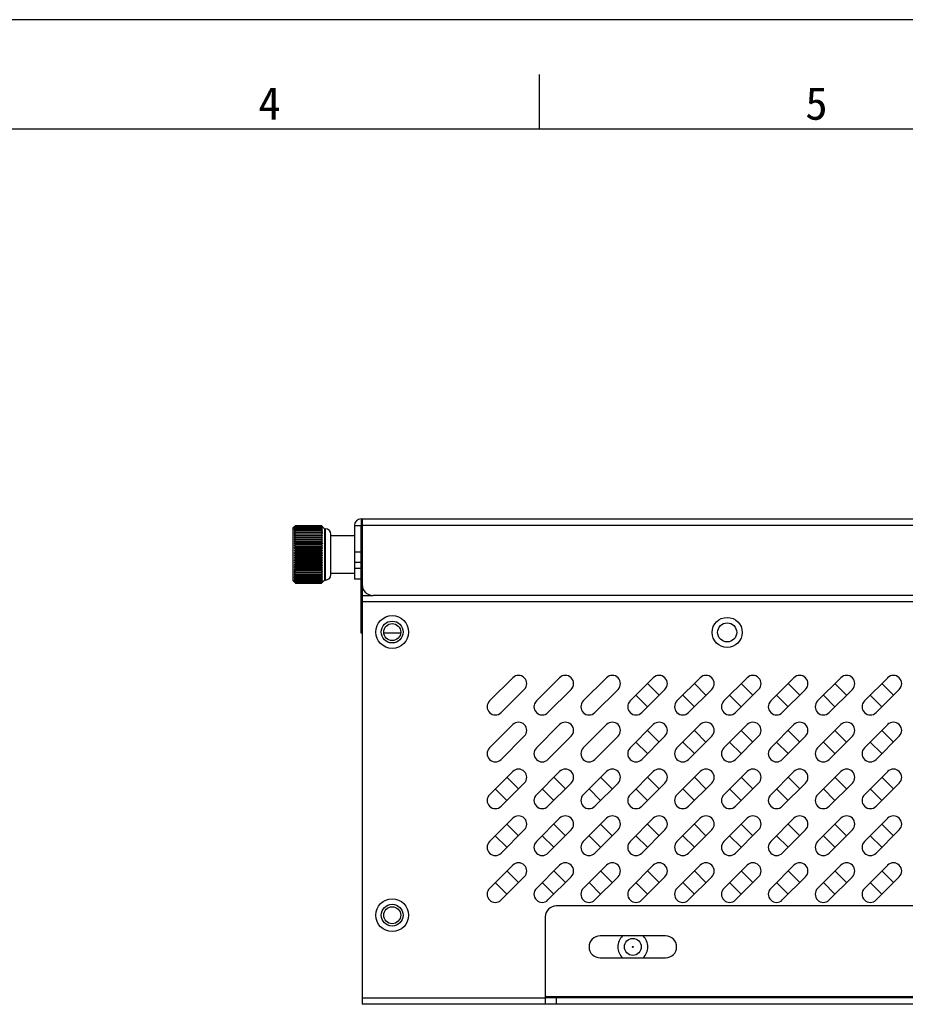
# Model space of a CAD drawing. Header units: millimetres. Extents: x -339 to 255, y 1363 to 1783.
# Tile 16 of 47: x -192 to -111, y 1693 to 1783. Entities that reach past the tile are written whole.
import ezdxf

# ---------------------------------------------------------------- set-up
doc = ezdxf.new("R2010")
doc.units = ezdxf.units.MM
doc.header["$LTSCALE"] = 61.468
doc.layers.get('0').update_dxf_attribs({"linetype": 'CONTINUOUS'})
doc.styles.add('TEXTSTYLE_2', font='simfang.ttf')

msp = doc.modelspace()

# ---------------------------------------------------------------- linework, layer by layer
at = {"color": 7}
for p, q in [((254.8253, 1782.9324), (-339.1747, 1782.9324)), ((-144.5374, 1772.9324), (-144.5374, 1777.9323)), ((244.8253, 1772.9324), (-314.1747, 1772.9324))]:
    msp.add_line(p, q, dxfattribs=at)
at = {"linetype": 'Continuous'}
for p, q in [((-160.84, 1737.2721), (-51.79, 1737.2721)), ((-160.84, 1737.2721), (-160.84, 1736.6721)), ((-160.74, 1737.2721), (-160.74, 1731.2721)), ((-167.09, 1736.3971), (-166.9407, 1736.5464)), ((-167.09, 1736.3971), (-167.09, 1731.6471)), ((-166.84, 1736.6471), (-166.857, 1736.6301)), ((-166.857, 1736.6255), (-166.84, 1736.6416)), ((-166.84, 1736.6367), (-166.8499, 1736.6261)), ((-164.44, 1736.6471), (-166.84, 1736.6471)), ((-166.84, 1736.6416), (-164.44, 1736.6416)), ((-166.84, 1736.6416), (-166.84, 1736.6367)), ((-164.44, 1736.6367), (-166.84, 1736.6367)), ((-166.84, 1736.6168), (-164.44, 1736.6168)), ((-166.84, 1736.6168), (-166.84, 1736.6064)), ((-164.44, 1736.6064), (-166.84, 1736.6064)), ((-166.84, 1736.5723), (-164.44, 1736.5723)), ((-166.84, 1736.5723), (-166.84, 1736.5565)), ((-164.44, 1736.5565), (-166.84, 1736.5565)), ((-166.84, 1736.5083), (-164.44, 1736.5083)), ((-166.84, 1736.5083), (-166.84, 1736.4872)), ((-164.44, 1736.4872), (-166.84, 1736.4872)), ((-166.84, 1736.4254), (-164.44, 1736.4254)), ((-166.84, 1736.4254), (-166.84, 1736.3992)), ((-164.44, 1736.3992), (-166.84, 1736.3992)), ((-164.44, 1736.6471), (-164.4249, 1736.6302)), ((-164.425, 1736.6257), (-164.44, 1736.6416)), ((-164.44, 1736.6367), (-164.44, 1736.6416)), ((-164.44, 1736.6367), (-164.4302, 1736.625)), ((-164.44, 1736.6064), (-164.44, 1736.6168)), ((-164.44, 1736.5565), (-164.44, 1736.5723)), ((-164.44, 1736.4872), (-164.44, 1736.5083)), ((-164.44, 1736.3992), (-164.44, 1736.4254)), ((-164.19, 1736.3671), (-164.35, 1736.5463)), ((-164.19, 1736.3671), (-164.09, 1736.3671)), ((-164.19, 1736.3671), (-164.19, 1731.6771)), ((-164.09, 1731.6771), (-164.09, 1736.3671)), ((-161.44, 1736.6721), (-160.84, 1736.6721)), ((-161.44, 1736.6721), (-161.44, 1731.7721)), ((-160.84, 1736.6721), (-160.74, 1736.6721)), ((-160.84, 1732.5221), (-160.84, 1736.6721)), ((-51.79, 1736.6721), (-160.74, 1736.6721)), ((-166.94, 1735.7471), (-166.84, 1735.7541)), ((-166.94, 1735.5798), (-164.3507, 1735.5798)), ((-166.94, 1735.5798), (-166.84, 1735.5756)), ((-166.84, 1736.3243), (-164.44, 1736.3243)), ((-166.84, 1736.3243), (-166.84, 1736.2931)), ((-164.44, 1736.2931), (-166.84, 1736.2931)), ((-166.84, 1736.2056), (-164.44, 1736.2056)), ((-166.84, 1736.2056), (-166.84, 1736.1697)), ((-164.44, 1736.1697), (-166.84, 1736.1697)), ((-166.84, 1736.0703), (-164.44, 1736.0703)), ((-166.84, 1736.0703), (-166.84, 1736.03)), ((-164.44, 1736.03), (-166.84, 1736.03)), ((-166.84, 1735.9194), (-164.44, 1735.9194)), ((-166.84, 1735.9194), (-166.84, 1735.875)), ((-164.44, 1735.875), (-166.84, 1735.875)), ((-166.84, 1735.7541), (-164.44, 1735.7541)), ((-166.84, 1735.7541), (-166.84, 1735.7059)), ((-164.44, 1735.7059), (-166.84, 1735.7059)), ((-166.84, 1735.5756), (-164.44, 1735.5756)), ((-166.84, 1735.5756), (-166.84, 1735.524)), ((-164.44, 1735.524), (-166.84, 1735.524)), ((-164.44, 1736.2931), (-164.44, 1736.3243)), ((-164.44, 1736.1697), (-164.44, 1736.2056)), ((-164.44, 1736.03), (-164.44, 1736.0703)), ((-164.44, 1735.875), (-164.44, 1735.9194)), ((-164.44, 1735.7059), (-164.44, 1735.7541)), ((-164.3507, 1735.5798), (-164.44, 1735.5756)), ((-164.44, 1735.524), (-164.44, 1735.5756)), ((-163.59, 1732.1771), (-163.59, 1735.8671)), ((-163.59, 1735.7421), (-161.44, 1735.7421)), ((-166.94, 1735.4007), (-164.3507, 1735.4007)), ((-166.94, 1735.2111), (-164.3507, 1735.2111)), ((-166.94, 1735.0124), (-164.3507, 1735.0124)), ((-166.94, 1734.8062), (-164.3507, 1734.8062)), ((-166.94, 1734.5941), (-164.3507, 1734.5941)), ((-166.84, 1735.3852), (-164.44, 1735.3852)), ((-166.84, 1735.3852), (-166.84, 1735.3306)), ((-164.44, 1735.3306), (-166.84, 1735.3306)), ((-166.84, 1735.1845), (-164.44, 1735.1845)), ((-166.84, 1735.1845), (-166.84, 1735.1273)), ((-164.44, 1735.1273), (-166.84, 1735.1273)), ((-166.84, 1734.975), (-164.44, 1734.975)), ((-166.84, 1734.975), (-166.84, 1734.9156)), ((-164.44, 1734.9156), (-166.84, 1734.9156)), ((-166.84, 1734.7582), (-164.44, 1734.7582)), ((-166.84, 1734.7582), (-166.84, 1734.6971)), ((-164.44, 1734.6971), (-166.84, 1734.6971)), ((-164.44, 1735.3306), (-164.44, 1735.3852)), ((-164.44, 1735.1273), (-164.44, 1735.1845)), ((-164.44, 1734.9156), (-164.44, 1734.975)), ((-164.44, 1734.6971), (-164.44, 1734.7582)), ((-166.94, 1734.3775), (-164.3507, 1734.3775)), ((-166.94, 1734.1583), (-164.3507, 1734.1583)), ((-166.94, 1733.938), (-164.3507, 1733.938)), ((-166.94, 1733.7184), (-164.3507, 1733.7184)), ((-166.84, 1734.5358), (-164.44, 1734.5358)), ((-166.84, 1734.5358), (-166.84, 1734.4734)), ((-164.44, 1734.4734), (-166.84, 1734.4734)), ((-166.84, 1734.3094), (-164.44, 1734.3094)), ((-166.84, 1734.3094), (-166.84, 1734.2463)), ((-164.44, 1734.2463), (-166.84, 1734.2463)), ((-166.84, 1734.0809), (-164.44, 1734.0809)), ((-166.84, 1734.0809), (-166.84, 1734.0175)), ((-164.44, 1734.0175), (-166.84, 1734.0175)), ((-166.84, 1733.852), (-164.44, 1733.852)), ((-166.84, 1733.852), (-166.84, 1733.7888)), ((-164.44, 1733.7888), (-166.84, 1733.7888)), ((-164.44, 1734.4734), (-164.44, 1734.5358)), ((-164.44, 1734.2463), (-164.44, 1734.3094)), ((-164.44, 1734.0175), (-164.44, 1734.0809)), ((-164.44, 1733.7888), (-164.44, 1733.852)), ((-161.44, 1734.2721), (-160.84, 1734.2721)), ((-166.94, 1733.5011), (-164.3507, 1733.5011)), ((-166.94, 1733.2878), (-164.3507, 1733.2878)), ((-166.94, 1733.08), (-164.3507, 1733.08)), ((-166.94, 1732.8794), (-164.3507, 1732.8794)), ((-166.84, 1733.6243), (-164.44, 1733.6243)), ((-166.84, 1733.6243), (-166.84, 1733.5618)), ((-164.44, 1733.5618), (-166.84, 1733.5618)), ((-166.84, 1733.3997), (-164.44, 1733.3997)), ((-166.84, 1733.3997), (-166.84, 1733.3383)), ((-164.44, 1733.3383), (-166.84, 1733.3383)), ((-166.84, 1733.1798), (-164.44, 1733.1798)), ((-166.84, 1733.1798), (-166.84, 1733.12)), ((-164.44, 1733.12), (-166.84, 1733.12)), ((-166.84, 1732.9663), (-164.44, 1732.9663)), ((-166.84, 1732.9663), (-166.84, 1732.9086)), ((-166.84, 1732.9086), (-164.44, 1732.9086)), ((-164.44, 1732.7609), (-166.84, 1732.7609)), ((-166.84, 1732.7609), (-166.84, 1732.7056)), ((-164.44, 1733.5618), (-164.44, 1733.6243)), ((-164.44, 1733.3383), (-164.44, 1733.3997)), ((-164.44, 1733.12), (-164.44, 1733.1798)), ((-164.44, 1732.9086), (-164.44, 1732.9663)), ((-164.44, 1732.7056), (-164.44, 1732.7609)), ((-160.84, 1733.2721), (-161.44, 1733.2721)), ((-161.44, 1732.7721), (-160.84, 1732.7721)), ((-166.94, 1732.6875), (-164.3507, 1732.6875)), ((-166.84, 1732.5127), (-166.94, 1732.5058)), ((-166.94, 1732.5058), (-164.3507, 1732.5058)), ((-166.84, 1732.3313), (-166.94, 1732.3356)), ((-164.44, 1732.7056), (-166.84, 1732.7056)), ((-166.84, 1732.565), (-164.44, 1732.565)), ((-166.84, 1732.565), (-166.84, 1732.5127)), ((-164.44, 1732.5127), (-166.84, 1732.5127)), ((-166.84, 1732.3803), (-164.44, 1732.3803)), ((-166.84, 1732.3803), (-166.84, 1732.3313)), ((-164.44, 1732.3313), (-166.84, 1732.3313)), ((-166.84, 1732.208), (-164.44, 1732.208)), ((-166.84, 1732.208), (-166.84, 1732.1627)), ((-164.44, 1732.1627), (-166.84, 1732.1627)), ((-166.84, 1732.0496), (-164.44, 1732.0496)), ((-166.84, 1732.0496), (-166.84, 1732.0083)), ((-164.44, 1732.0083), (-166.84, 1732.0083)), ((-166.84, 1731.9061), (-164.44, 1731.9061)), ((-166.84, 1731.9061), (-166.84, 1731.8692)), ((-164.44, 1731.8692), (-166.84, 1731.8692)), ((-164.44, 1732.5127), (-164.44, 1732.565)), ((-164.44, 1732.5127), (-164.3507, 1732.5058)), ((-164.44, 1732.3313), (-164.44, 1732.3803)), ((-164.44, 1732.3313), (-164.3507, 1732.3356)), ((-164.44, 1732.1627), (-164.44, 1732.208)), ((-164.44, 1732.0083), (-164.44, 1732.0496)), ((-164.44, 1731.8692), (-164.44, 1731.9061)), ((-163.59, 1732.3021), (-161.44, 1732.3021)), ((-160.74, 1732.5221), (-160.84, 1732.5221)), ((-160.84, 1726.8221), (-160.84, 1732.5221)), ((-167.09, 1731.6471), (-166.8448, 1731.4019)), ((-166.8592, 1731.4174), (-166.84, 1731.3978)), ((-166.84, 1731.4067), (-166.857, 1731.4225)), ((-166.84, 1731.4067), (-166.857, 1731.4225)), ((-166.84, 1731.7788), (-164.44, 1731.7788)), ((-166.84, 1731.7788), (-166.84, 1731.7465)), ((-164.44, 1731.7465), (-166.84, 1731.7465)), ((-166.84, 1731.6685), (-164.44, 1731.6685)), ((-166.84, 1731.6685), (-166.84, 1731.6411)), ((-164.44, 1731.6411), (-166.84, 1731.6411)), ((-166.84, 1731.5762), (-164.44, 1731.5762)), ((-166.84, 1731.5762), (-166.84, 1731.5539)), ((-164.44, 1731.5539), (-166.84, 1731.5539)), ((-166.84, 1731.5024), (-164.44, 1731.5024)), ((-166.84, 1731.5024), (-166.84, 1731.4854)), ((-164.44, 1731.4854), (-166.84, 1731.4854)), ((-166.84, 1731.4479), (-164.44, 1731.4479)), ((-166.84, 1731.4479), (-166.84, 1731.4362)), ((-164.44, 1731.4362), (-166.84, 1731.4362)), ((-166.84, 1731.4129), (-164.44, 1731.4129)), ((-166.84, 1731.4129), (-166.84, 1731.4067)), ((-164.44, 1731.4067), (-166.84, 1731.4067)), ((-166.84, 1731.3978), (-164.44, 1731.3978)), ((-164.44, 1731.7465), (-164.44, 1731.7788)), ((-164.44, 1731.6411), (-164.44, 1731.6685)), ((-164.44, 1731.5539), (-164.44, 1731.5762)), ((-164.44, 1731.4854), (-164.44, 1731.5024)), ((-164.44, 1731.4362), (-164.44, 1731.4479)), ((-164.44, 1731.4067), (-164.425, 1731.4223)), ((-164.44, 1731.4067), (-164.425, 1731.4223)), ((-164.4209, 1731.4196), (-164.44, 1731.3978)), ((-164.44, 1731.4067), (-164.44, 1731.4129)), ((-164.19, 1731.6771), (-164.4206, 1731.4189)), ((-164.19, 1731.6771), (-164.09, 1731.6771)), ((-160.84, 1731.7721), (-161.44, 1731.7721)), ((-160.74, 1731.2721), (-160.74, 1692.8721)), ((-160.74, 1730.2721), (-159.74, 1730.2721)), ((-52.79, 1730.2721), (-159.74, 1730.2721)), ((-51.74, 1729.6721), (-160.74, 1729.6721)), ((-160.74, 1726.8221), (-160.84, 1726.8221)), ((-157.2238, 1726.8221), (-158.7563, 1726.8221)), ((-146.9703, 1722.7388), (-149.0917, 1720.6174)), ((-142.6853, 1722.7388), (-144.8067, 1720.6174)), ((-138.4003, 1722.7388), (-140.5217, 1720.6174)), ((-134.1153, 1722.7388), (-136.2367, 1720.6174)), ((-133.5868, 1721.1459), (-134.6475, 1722.2066)), ((-129.8303, 1722.7388), (-131.9517, 1720.6174)), ((-129.3018, 1721.1459), (-130.3625, 1722.2066)), ((-125.5453, 1722.7388), (-127.6667, 1720.6174)), ((-125.0168, 1721.1459), (-126.0775, 1722.2066)), ((-121.2603, 1722.7388), (-123.3817, 1720.6174)), ((-120.7318, 1721.1459), (-121.7925, 1722.2066)), ((-116.9753, 1722.7388), (-119.0967, 1720.6174)), ((-116.4468, 1721.1459), (-117.5075, 1722.2066)), ((-112.6903, 1722.7388), (-114.8117, 1720.6174)), ((-112.1618, 1721.1459), (-113.2225, 1722.2066)), ((-148.031, 1719.5568), (-145.9097, 1721.6781)), ((-143.746, 1719.5568), (-141.6247, 1721.6781)), ((-139.461, 1719.5568), (-137.3397, 1721.6781)), ((-135.7082, 1721.1459), (-134.6475, 1720.0853)), ((-135.176, 1719.5568), (-133.0547, 1721.6781)), ((-131.4232, 1721.1459), (-130.3625, 1720.0853)), ((-130.891, 1719.5568), (-128.7697, 1721.6781)), ((-127.1382, 1721.1459), (-126.0775, 1720.0853)), ((-126.606, 1719.5568), (-124.4847, 1721.6781)), ((-122.8532, 1721.1459), (-121.7925, 1720.0853)), ((-122.321, 1719.5568), (-120.1997, 1721.6781)), ((-118.5682, 1721.1459), (-117.5075, 1720.0853)), ((-118.036, 1719.5568), (-115.9147, 1721.6781)), ((-114.2832, 1721.1459), (-113.2225, 1720.0853)), ((-113.751, 1719.5568), (-111.6297, 1721.6781)), ((-146.9703, 1718.4538), (-149.0917, 1716.3324)), ((-142.6853, 1718.4538), (-144.8067, 1716.3324)), ((-138.4003, 1718.4538), (-140.5217, 1716.3324)), ((-134.1153, 1718.4538), (-136.2367, 1716.3324)), ((-129.8303, 1718.4538), (-131.9517, 1716.3324)), ((-125.5453, 1718.4538), (-127.6667, 1716.3324)), ((-121.2603, 1718.4538), (-123.3817, 1716.3324)), ((-116.9753, 1718.4538), (-119.0967, 1716.3324)), ((-112.6903, 1718.4538), (-114.8117, 1716.3324)), ((-133.5868, 1716.8609), (-134.6475, 1717.9216)), ((-129.3018, 1716.8609), (-130.3625, 1717.9216)), ((-125.0168, 1716.8609), (-126.0775, 1717.9216)), ((-120.7318, 1716.8609), (-121.7925, 1717.9216)), ((-116.4468, 1716.8609), (-117.5075, 1717.9216)), ((-112.1618, 1716.8609), (-113.2225, 1717.9216)), ((-148.031, 1715.2718), (-145.9097, 1717.3931)), ((-143.746, 1715.2718), (-141.6247, 1717.3931)), ((-139.461, 1715.2718), (-137.3397, 1717.3931)), ((-135.7082, 1716.8609), (-134.6475, 1715.8003)), ((-135.176, 1715.2718), (-133.0547, 1717.3931)), ((-131.4232, 1716.8609), (-130.3625, 1715.8003)), ((-130.891, 1715.2718), (-128.7697, 1717.3931)), ((-127.1382, 1716.8609), (-126.0775, 1715.8003)), ((-126.606, 1715.2718), (-124.4847, 1717.3931)), ((-122.8532, 1716.8609), (-121.7925, 1715.8003)), ((-122.321, 1715.2718), (-120.1997, 1717.3931)), ((-118.5682, 1716.8609), (-117.5075, 1715.8003)), ((-118.036, 1715.2718), (-115.9147, 1717.3931)), ((-114.2832, 1716.8609), (-113.2225, 1715.8003)), ((-113.751, 1715.2718), (-111.6297, 1717.3931)), ((-146.9703, 1714.1688), (-149.0917, 1712.0474)), ((-142.6853, 1714.1688), (-144.8067, 1712.0474)), ((-138.4003, 1714.1688), (-140.5217, 1712.0474)), ((-134.1153, 1714.1688), (-136.2367, 1712.0474)), ((-129.8303, 1714.1688), (-131.9517, 1712.0474)), ((-125.5453, 1714.1688), (-127.6667, 1712.0474)), ((-121.2603, 1714.1688), (-123.3817, 1712.0474)), ((-116.9753, 1714.1688), (-119.0967, 1712.0474)), ((-112.6903, 1714.1688), (-114.8117, 1712.0474)), ((-148.031, 1710.9868), (-145.9097, 1713.1081)), ((-146.4418, 1712.5759), (-147.5025, 1713.6366)), ((-143.746, 1710.9868), (-141.6247, 1713.1081)), ((-142.1568, 1712.5759), (-143.2175, 1713.6366)), ((-139.461, 1710.9868), (-137.3397, 1713.1081)), ((-137.8718, 1712.5759), (-138.9325, 1713.6366)), ((-135.176, 1710.9868), (-133.0547, 1713.1081)), ((-133.5868, 1712.5759), (-134.6475, 1713.6366)), ((-130.891, 1710.9868), (-128.7697, 1713.1081)), ((-129.3018, 1712.5759), (-130.3625, 1713.6366)), ((-126.606, 1710.9868), (-124.4847, 1713.1081)), ((-125.0168, 1712.5759), (-126.0775, 1713.6366)), ((-122.321, 1710.9868), (-120.1997, 1713.1081)), ((-120.7318, 1712.5759), (-121.7925, 1713.6366)), ((-118.036, 1710.9868), (-115.9147, 1713.1081)), ((-116.4468, 1712.5759), (-117.5075, 1713.6366)), ((-113.751, 1710.9868), (-111.6297, 1713.1081)), ((-112.1618, 1712.5759), (-113.2225, 1713.6366)), ((-148.5632, 1712.5759), (-147.5025, 1711.5153)), ((-144.2782, 1712.5759), (-143.2175, 1711.5153)), ((-139.9932, 1712.5759), (-138.9325, 1711.5153)), ((-135.7082, 1712.5759), (-134.6475, 1711.5153)), ((-131.4232, 1712.5759), (-130.3625, 1711.5153)), ((-127.1382, 1712.5759), (-126.0775, 1711.5153)), ((-122.8532, 1712.5759), (-121.7925, 1711.5153)), ((-118.5682, 1712.5759), (-117.5075, 1711.5153)), ((-114.2832, 1712.5759), (-113.2225, 1711.5153)), ((-146.9703, 1709.8838), (-149.0917, 1707.7624)), ((-146.4418, 1708.2909), (-147.5025, 1709.3516)), ((-142.6853, 1709.8838), (-144.8067, 1707.7624)), ((-142.1568, 1708.2909), (-143.2175, 1709.3516)), ((-138.4003, 1709.8838), (-140.5217, 1707.7624)), ((-137.8718, 1708.2909), (-138.9325, 1709.3516)), ((-134.1153, 1709.8838), (-136.2367, 1707.7624)), ((-133.5868, 1708.2909), (-134.6475, 1709.3516)), ((-129.8303, 1709.8838), (-131.9517, 1707.7624)), ((-129.3018, 1708.2909), (-130.3625, 1709.3516)), ((-125.5453, 1709.8838), (-127.6667, 1707.7624)), ((-125.0168, 1708.2909), (-126.0775, 1709.3516)), ((-121.2603, 1709.8838), (-123.3817, 1707.7624)), ((-120.7318, 1708.2909), (-121.7925, 1709.3516)), ((-116.9753, 1709.8838), (-119.0967, 1707.7624)), ((-116.4468, 1708.2909), (-117.5075, 1709.3516)), ((-112.6903, 1709.8838), (-114.8117, 1707.7624)), ((-112.1618, 1708.2909), (-113.2225, 1709.3516)), ((-148.031, 1706.7018), (-145.9097, 1708.8231)), ((-143.746, 1706.7018), (-141.6247, 1708.8231)), ((-139.461, 1706.7018), (-137.3397, 1708.8231)), ((-135.176, 1706.7018), (-133.0547, 1708.8231)), ((-130.891, 1706.7018), (-128.7697, 1708.8231)), ((-126.606, 1706.7018), (-124.4847, 1708.8231)), ((-122.321, 1706.7018), (-120.1997, 1708.8231)), ((-118.036, 1706.7018), (-115.9147, 1708.8231)), ((-113.751, 1706.7018), (-111.6297, 1708.8231)), ((-148.5632, 1708.2909), (-147.5025, 1707.2303)), ((-144.2782, 1708.2909), (-143.2175, 1707.2303)), ((-139.9932, 1708.2909), (-138.9325, 1707.2303)), ((-135.7082, 1708.2909), (-134.6475, 1707.2303)), ((-131.4232, 1708.2909), (-130.3625, 1707.2303)), ((-127.1382, 1708.2909), (-126.0775, 1707.2303)), ((-122.8532, 1708.2909), (-121.7925, 1707.2303)), ((-118.5682, 1708.2909), (-117.5075, 1707.2303)), ((-114.2832, 1708.2909), (-113.2225, 1707.2303)), ((-146.9703, 1705.5988), (-149.0917, 1703.4774)), ((-146.4418, 1704.0059), (-147.5025, 1705.0666)), ((-142.6853, 1705.5988), (-144.8067, 1703.4774)), ((-142.1568, 1704.0059), (-143.2175, 1705.0666)), ((-138.4003, 1705.5988), (-140.5217, 1703.4774)), ((-137.8718, 1704.0059), (-138.9325, 1705.0666)), ((-134.1153, 1705.5988), (-136.2367, 1703.4774)), ((-133.5868, 1704.0059), (-134.6475, 1705.0666)), ((-129.8303, 1705.5988), (-131.9517, 1703.4774)), ((-129.3018, 1704.0059), (-130.3625, 1705.0666)), ((-125.5453, 1705.5988), (-127.6667, 1703.4774)), ((-125.0168, 1704.0059), (-126.0775, 1705.0666)), ((-121.2603, 1705.5988), (-123.3817, 1703.4774)), ((-120.7318, 1704.0059), (-121.7925, 1705.0666)), ((-116.9753, 1705.5988), (-119.0967, 1703.4774)), ((-116.4468, 1704.0059), (-117.5075, 1705.0666)), ((-112.6903, 1705.5988), (-114.8117, 1703.4774)), ((-112.1618, 1704.0059), (-113.2225, 1705.0666)), ((-148.5632, 1704.0059), (-147.5025, 1702.9453)), ((-148.031, 1702.4168), (-145.9097, 1704.5381)), ((-144.2782, 1704.0059), (-143.2175, 1702.9453)), ((-143.746, 1702.4168), (-141.6247, 1704.5381)), ((-139.9932, 1704.0059), (-138.9325, 1702.9453)), ((-139.461, 1702.4168), (-137.3397, 1704.5381)), ((-135.7082, 1704.0059), (-134.6475, 1702.9453)), ((-135.176, 1702.4168), (-133.0547, 1704.5381)), ((-131.4232, 1704.0059), (-130.3625, 1702.9453)), ((-130.891, 1702.4168), (-128.7697, 1704.5381)), ((-127.1382, 1704.0059), (-126.0775, 1702.9453)), ((-126.606, 1702.4168), (-124.4847, 1704.5381)), ((-122.8532, 1704.0059), (-121.7925, 1702.9453)), ((-122.321, 1702.4168), (-120.1997, 1704.5381)), ((-118.5682, 1704.0059), (-117.5075, 1702.9453)), ((-118.036, 1702.4168), (-115.9147, 1704.5381)), ((-114.2832, 1704.0059), (-113.2225, 1702.9453)), ((-113.751, 1702.4168), (-111.6297, 1704.5381)), ((-72.49, 1701.8721), (-142.99, 1701.8721)), ((-143.99, 1700.8721), (-143.99, 1692.8721)), ((-132.99, 1699.1221), (-138.99, 1699.1221)), ((-138.99, 1697.1221), (-132.99, 1697.1221)), ((-160.74, 1693.4721), (-143.99, 1693.4721)), ((-143.99, 1693.5721), (-71.49, 1693.5721)), ((-71.49, 1693.4721), (-143.99, 1693.4721)), ((-142.99, 1693.4721), (-142.99, 1692.8721)), ((-143.99, 1692.8721), (-160.74, 1692.8721)), ((-71.49, 1692.8721), (-143.99, 1692.8721))]:
    msp.add_line(p, q, dxfattribs=at)
for centre, radius in [((-157.99, 1726.9221), 1.5), ((-127.365, 1726.8896), 1.375), ((-157.99, 1726.9221), 1), ((-157.99, 1726.9221), 0.775), ((-127.365, 1726.8896), 0.875), ((-157.99, 1701.0221), 1.5), ((-157.99, 1701.0221), 1), ((-157.99, 1701.0221), 0.775), ((-135.99, 1698.1221), 0.775), ((-135.99, 1698.1221), 0.05)]:
    msp.add_circle(centre, radius, dxfattribs=at)
for centre, radius, start, end in [((-160.84, 1736.6721), 0.6, 90, 180), ((-159.0883, 1728.9016), 10.9582, 135.148699, 135.767571), ((-158.5148, 1728.8232), 11.4176, 136.888794, 137.554204), ((-159.5082, 1728.8943), 10.6666, 133.547248, 134.165714), ((-159.9693, 1728.7098), 10.4751, 130.988786, 131.717451), ((-157.9519, 1728.6856), 11.9054, 138.29317, 139.02174), ((-160.527, 1728.5268), 10.2266, 128.120456, 128.836137), ((-157.5122, 1728.5843), 12.2704, 139.480477, 140.204546), ((-161.0612, 1728.1867), 10.1313, 124.777633, 125.469069), ((-157.1406, 1728.4651), 12.587, 140.406524, 141.126225), ((-161.5557, 1727.6023), 10.2845, 120.918146, 121.569761), ((-156.8484, 1728.3343), 12.8404, 141.09067, 141.806665), ((-171.2611, 1729.608), 9.7801, 45.043198, 45.777703), ((-173.5205, 1729.3811), 11.6043, 37.795595, 38.509231), ((-170.6365, 1729.5215), 9.3866, 47.960146, 48.68981), ((-174.0129, 1729.2514), 12.0418, 36.641229, 37.347245), ((-170.0381, 1729.3106), 9.1184, 51.41105, 52.125281), ((-174.4292, 1729.1106), 12.4176, 35.745302, 36.444605), ((-169.4843, 1728.9054), 9.0551, 55.463811, 56.146845), ((-174.7564, 1728.9643), 12.7164, 35.085865, 35.779784), ((-172.8781, 1729.5655), 11.0092, 39.234433, 39.883926), ((-171.7345, 1729.7589), 10.0291, 42.587734, 43.211296), ((-172.2508, 1729.6787), 10.4674, 40.998353, 41.613723), ((-164.09, 1735.8671), 0.5, 0, 90), ((-156.6445, 1728.1969), 13.0191, 141.547178, 142.260475), ((-156.535, 1728.0563), 13.1157, 141.785528, 142.497345), ((-156.5233, 1727.9147), 13.126, 141.810656, 142.522314), ((-156.6098, 1727.7734), 13.0496, 141.62308, 142.335911), ((-156.7918, 1727.6324), 12.8898, 141.21892, 141.934175), ((-157.0639, 1727.4909), 12.6532, 140.589788, 141.308536), ((-168.9918, 1728.1772), 9.3324, 60.178106, 60.807975), ((-174.9848, 1728.8167), 12.9263, 34.646993, 35.337123), ((-175.1074, 1728.6708), 13.0395, 34.418213, 35.106303), ((-175.1205, 1728.5287), 13.0516, 34.394109, 35.081981), ((-175.0236, 1728.3915), 12.9621, 34.574111, 35.263596), ((-167.8545, 1691.3069), 44.5781, 85.491967, 85.607073), ((-174.8198, 1728.2596), 12.7745, 34.962477, 35.655348), ((-174.5151, 1728.1322), 12.4959, 35.568453, 36.266349), ((-162.9511, 1760.8123), 25.7227, 261.079026, 261.304428), ((-157.4176, 1727.3462), 12.3504, 139.722581, 140.445581), ((-157.8423, 1727.1946), 11.9953, 138.599178, 139.326706), ((-158.3251, 1727.0297), 11.6056, 137.196095, 137.927716), ((-158.8514, 1726.8423), 11.2034, 135.484184, 136.218431), ((-161.6653, 1743.5258), 10.373, 239.435807, 240.075196), ((-167.9378, 1755.8046), 20.7168, 279.720235, 279.970865), ((-174.1189, 1728.0076), 12.137, 36.406627, 37.110952), ((-173.6432, 1727.8827), 11.7125, 37.497462, 38.209241), ((-173.1025, 1727.7525), 11.2405, 38.867988, 39.587656), ((-172.5131, 1727.6097), 10.7427, 40.552617, 41.279707), ((-169.3615, 1742.1699), 9.0831, 302.808734, 303.481407), ((-159.405, 1726.619), 10.8153, 133.428526, 134.162465), ((-161.1825, 1742.725), 10.1405, 235.404685, 236.088271), ((-159.9693, 1726.3393), 10.4751, 130.988786, 131.717451), ((-160.6562, 1742.1768), 10.1873, 231.915512, 232.626618), ((-160.527, 1725.9721), 10.2266, 128.120456, 128.836137), ((-160.1026, 1741.7825), 10.406, 228.923629, 229.650035), ((-161.0612, 1725.4672), 10.1313, 124.777633, 125.469069), ((-159.5383, 1741.4854), 10.729, 226.379703, 227.112932), ((-171.893, 1727.4435), 10.2454, 42.593929, 43.326626), ((-169.9023, 1741.5641), 9.0811, 306.977549, 307.686034), ((-171.2611, 1727.2375), 9.7801, 45.043198, 45.777702), ((-170.4917, 1741.155), 9.3094, 310.546293, 311.273432), ((-170.6365, 1726.9668), 9.3867, 47.960146, 48.689809), ((-171.1118, 1740.8638), 9.6787, 313.576583, 314.31067), ((-170.0382, 1726.5911), 9.1184, 51.41105, 52.12528), ((-171.7437, 1740.6452), 10.131, 316.131444, 316.865004), ((-161.5557, 1724.7387), 10.2845, 120.918146, 121.569761), ((-158.9806, 1741.2509), 11.1091, 224.235642, 224.970146), ((-158.4464, 1741.0565), 11.5106, 222.447777, 223.180199), ((-157.9519, 1740.8872), 11.9054, 220.97826, 221.70683), ((-157.5122, 1740.7331), 12.2704, 219.795556, 220.519626), ((-169.4843, 1726.0418), 9.0551, 55.463811, 56.146844), ((-172.3683, 1740.4712), 10.6238, 318.269321, 318.997966), ((-168.9918, 1725.1912), 9.3324, 60.178107, 60.807975), ((-172.9666, 1740.324), 11.124, 320.041385, 320.762896), ((-173.5205, 1740.1916), 11.6043, 321.490768, 322.204405), ((-174.013, 1740.066), 12.0419, 322.652695, 323.35871), ((-157.1406, 1740.5872), 12.587, 218.873775, 219.593476), ((-156.8484, 1740.4452), 12.8404, 218.193335, 218.90933), ((-156.6445, 1740.3042), 13.0191, 217.739525, 218.452822), ((-162.8372, 1758.3253), 26.467, 261.082195, 261.301259), ((-156.535, 1740.163), 13.1157, 217.502655, 218.214472), ((-156.5233, 1740.0214), 13.126, 217.477686, 218.189344), ((-156.6098, 1739.8804), 13.0496, 217.664089, 218.37692), ((-174.4291, 1739.9417), 12.4176, 323.555395, 324.254698), ((-174.7564, 1739.8152), 12.7164, 324.220216, 324.914136), ((-174.9848, 1739.6844), 12.9263, 324.662877, 325.353008), ((-168.0299, 1753.1132), 21.2558, 279.723413, 279.967687), ((-175.1074, 1739.5485), 13.0395, 324.893697, 325.581788), ((-175.1205, 1739.4075), 13.0515, 324.918019, 325.605892), ((-175.0236, 1739.2623), 12.9621, 324.736404, 325.425889), ((-164.09, 1732.1771), 0.5, 270, 0), ((-156.7918, 1739.742), 12.8898, 218.065825, 218.78108), ((-157.0639, 1739.6093), 12.6532, 218.691464, 219.410212), ((-161.6653, 1740.6312), 10.373, 239.435807, 240.075196), ((-157.4176, 1739.4868), 12.3504, 219.554419, 220.277419), ((-161.1825, 1739.9694), 10.1405, 235.404685, 236.088271), ((-157.8423, 1739.3806), 11.9953, 220.673294, 221.400822), ((-160.6562, 1739.5812), 10.1873, 231.915512, 232.626618), ((-158.3251, 1739.2988), 11.6056, 222.072284, 222.803905), ((-160.1026, 1739.3667), 10.406, 228.923629, 229.650035), ((-158.9737, 1739.1343), 11.0332, 223.778023, 224.38084), ((-159.6401, 1739.1601), 10.5808, 226.376445, 226.994336), ((-174.8198, 1739.1149), 12.7745, 324.344652, 325.037523), ((-174.5151, 1738.9679), 12.4958, 323.733651, 324.431547), ((-169.3615, 1739.2753), 9.0831, 302.808734, 303.481407), ((-174.1189, 1738.8254), 12.137, 322.889047, 323.593373), ((-169.9023, 1738.8085), 9.0811, 306.977549, 307.686034), ((-173.6432, 1738.6925), 11.7125, 321.790758, 322.502539), ((-170.4917, 1738.5594), 9.3094, 310.546294, 311.273432), ((-173.1025, 1738.576), 11.2405, 320.412343, 321.132012), ((-171.1118, 1738.448), 9.6788, 313.576583, 314.310669), ((-171.6342, 1738.324), 9.9803, 316.248412, 316.868746), ((-172.3164, 1738.3151), 10.4828, 318.867513, 319.454344), ((-159.74, 1731.2721), 1, 180, 270), ((-146.44, 1722.2084), 0.75, 315, 135), ((-142.155, 1722.2084), 0.75, 315, 135), ((-137.87, 1722.2084), 0.75, 315, 135), ((-133.585, 1722.2084), 0.75, 315, 135), ((-129.3, 1722.2084), 0.75, 315, 135), ((-125.015, 1722.2084), 0.75, 315, 135), ((-120.73, 1722.2084), 0.75, 315, 135), ((-116.445, 1722.2084), 0.75, 315, 135), ((-112.16, 1722.2084), 0.75, 315, 135), ((-148.5613, 1720.0871), 0.75, 135, 315), ((-144.2763, 1720.0871), 0.75, 135, 315), ((-139.9913, 1720.0871), 0.75, 135, 315), ((-135.7063, 1720.0871), 0.75, 135, 315), ((-131.4213, 1720.0871), 0.75, 135, 315), ((-127.1363, 1720.0871), 0.75, 135, 315), ((-122.8513, 1720.0871), 0.75, 135, 315), ((-118.5663, 1720.0871), 0.75, 135, 315), ((-114.2813, 1720.0871), 0.75, 135, 315), ((-146.44, 1717.9234), 0.75, 315, 135), ((-142.155, 1717.9234), 0.75, 315, 135), ((-137.87, 1717.9234), 0.75, 315, 135), ((-133.585, 1717.9234), 0.75, 315, 135), ((-129.3, 1717.9234), 0.75, 315, 135), ((-125.015, 1717.9234), 0.75, 315, 135), ((-120.73, 1717.9234), 0.75, 315, 135), ((-116.445, 1717.9234), 0.75, 315, 135), ((-112.16, 1717.9234), 0.75, 315, 135), ((-148.5613, 1715.8021), 0.75, 135, 315), ((-144.2763, 1715.8021), 0.75, 135, 315), ((-139.9913, 1715.8021), 0.75, 135, 315), ((-135.7063, 1715.8021), 0.75, 135, 315), ((-131.4213, 1715.8021), 0.75, 135, 315), ((-127.1363, 1715.8021), 0.75, 135, 315), ((-122.8513, 1715.8021), 0.75, 135, 315), ((-118.5663, 1715.8021), 0.75, 135, 315), ((-114.2813, 1715.8021), 0.75, 135, 315), ((-146.44, 1713.6384), 0.75, 315, 135), ((-142.155, 1713.6384), 0.75, 315, 135), ((-137.87, 1713.6384), 0.75, 315, 135), ((-133.585, 1713.6384), 0.75, 315, 135), ((-129.3, 1713.6384), 0.75, 315, 135), ((-125.015, 1713.6384), 0.75, 315, 135), ((-120.73, 1713.6384), 0.75, 315, 135), ((-116.445, 1713.6384), 0.75, 315, 135), ((-112.16, 1713.6384), 0.75, 315, 135), ((-148.5613, 1711.5171), 0.75, 135, 315), ((-144.2763, 1711.5171), 0.75, 135, 315), ((-139.9913, 1711.5171), 0.75, 135, 315), ((-135.7063, 1711.5171), 0.75, 135, 315), ((-131.4213, 1711.5171), 0.75, 135, 315), ((-127.1363, 1711.5171), 0.75, 135, 315), ((-122.8513, 1711.5171), 0.75, 135, 315), ((-118.5663, 1711.5171), 0.75, 135, 315), ((-114.2813, 1711.5171), 0.75, 135, 315), ((-146.44, 1709.3534), 0.75, 315, 135), ((-142.155, 1709.3534), 0.75, 315, 135), ((-137.87, 1709.3534), 0.75, 315, 135), ((-133.585, 1709.3534), 0.75, 315, 135), ((-129.3, 1709.3534), 0.75, 315, 135), ((-125.015, 1709.3534), 0.75, 315, 135), ((-120.73, 1709.3534), 0.75, 315, 135), ((-116.445, 1709.3534), 0.75, 315, 135), ((-112.16, 1709.3534), 0.75, 315, 135), ((-148.5613, 1707.2321), 0.75, 135, 315), ((-144.2763, 1707.2321), 0.75, 135, 315), ((-139.9913, 1707.2321), 0.75, 135, 315), ((-135.7063, 1707.2321), 0.75, 135, 315), ((-131.4213, 1707.2321), 0.75, 135, 315), ((-127.1363, 1707.2321), 0.75, 135, 315), ((-122.8513, 1707.2321), 0.75, 135, 315), ((-118.5663, 1707.2321), 0.75, 135, 315), ((-114.2813, 1707.2321), 0.75, 135, 315), ((-146.44, 1705.0684), 0.75, 315, 135), ((-142.155, 1705.0684), 0.75, 315, 135), ((-137.87, 1705.0684), 0.75, 315, 135), ((-133.585, 1705.0684), 0.75, 315, 135), ((-129.3, 1705.0684), 0.75, 315, 135), ((-125.015, 1705.0684), 0.75, 315, 135), ((-120.73, 1705.0684), 0.75, 315, 135), ((-116.445, 1705.0684), 0.75, 315, 135), ((-112.16, 1705.0684), 0.75, 315, 135), ((-148.5613, 1702.9471), 0.75, 135, 315), ((-144.2763, 1702.9471), 0.75, 135, 315), ((-139.9913, 1702.9471), 0.75, 135, 315), ((-135.7063, 1702.9471), 0.75, 135, 315), ((-131.4213, 1702.9471), 0.75, 135, 315), ((-127.1363, 1702.9471), 0.75, 135, 315), ((-122.8513, 1702.9471), 0.75, 135, 315), ((-118.5663, 1702.9471), 0.75, 135, 315), ((-114.2813, 1702.9471), 0.75, 135, 315), ((-142.99, 1700.8721), 1, 90, 180), ((-138.99, 1698.1221), 1, 90, 270), ((-135.99, 1698.1221), 1.375, 133.15038, 226.833537), ((-135.99, 1698.1221), 1.375, 133.329223, 226.670777), ((-135.99, 1698.1221), 1.375, 313.15038, 46.833537), ((-135.99, 1698.1221), 1.375, 313.328891, 46.671109), ((-132.99, 1698.1221), 1, 270, 90)]:
    msp.add_arc(centre, radius, start, end, dxfattribs=at)
for points, knots in [([(-166.94, 1736.2737), (-166.9317, 1736.278), (-166.8985, 1736.295), (-166.8651, 1736.3117), (-166.84, 1736.3243)], [0, 0, 0, 0, 0.2489788, 1, 1, 1, 1]), ([(-166.94, 1736.1656), (-166.9317, 1736.1689), (-166.8984, 1736.1824), (-166.8651, 1736.1957), (-166.84, 1736.2056)], [0, 0, 0, 0, 0.2488196, 1, 1, 1, 1]), ([(-166.94, 1736.0411), (-166.9317, 1736.0436), (-166.8984, 1736.0534), (-166.8651, 1736.0631), (-166.84, 1736.0703)], [0, 0, 0, 0, 0.2486748, 1, 1, 1, 1]), ([(-166.94, 1735.9013), (-166.9317, 1735.9028), (-166.8984, 1735.9089), (-166.8651, 1735.9149), (-166.84, 1735.9194)], [0, 0, 0, 0, 0.2485613, 1, 1, 1, 1]), ([(-164.3507, 1736.1656), (-164.3581, 1736.1689), (-164.3878, 1736.1824), (-164.4176, 1736.1957), (-164.44, 1736.2056)], [0, 0, 0, 0, 0.2487678, 1, 1, 1, 1]), ([(-164.3507, 1736.0411), (-164.3581, 1736.0435), (-164.3878, 1736.0534), (-164.4176, 1736.0631), (-164.44, 1736.0703)], [0, 0, 0, 0, 0.248596, 1, 1, 1, 1]), ([(-164.3507, 1735.9013), (-164.3581, 1735.9028), (-164.3879, 1735.9089), (-164.4176, 1735.9149), (-164.44, 1735.9194)], [0, 0, 0, 0, 0.2484577, 1, 1, 1, 1]), ([(-166.94, 1735.2111), (-166.9317, 1735.2089), (-166.8984, 1735.1999), (-166.8651, 1735.1911), (-166.84, 1735.1845)], [0, 0, 0, 0, 0.2486444, 1, 1, 1, 1]), ([(-166.94, 1735.0124), (-166.9317, 1735.0093), (-166.8984, 1734.9967), (-166.8651, 1734.9842), (-166.84, 1734.975)], [0, 0, 0, 0, 0.2487835, 1, 1, 1, 1]), ([(-166.94, 1734.8062), (-166.9317, 1734.8022), (-166.8985, 1734.7861), (-166.8651, 1734.7701), (-166.84, 1734.7582)], [0, 0, 0, 0, 0.2489406, 1, 1, 1, 1]), ([(-164.3507, 1735.2111), (-164.3581, 1735.2089), (-164.3878, 1735.1999), (-164.4176, 1735.1911), (-164.44, 1735.1845)], [0, 0, 0, 0, 0.2485593, 1, 1, 1, 1]), ([(-164.3507, 1735.0124), (-164.3581, 1735.0093), (-164.3878, 1734.9967), (-164.4176, 1734.9843), (-164.44, 1734.975)], [0, 0, 0, 0, 0.2487253, 1, 1, 1, 1]), ([(-164.3507, 1734.8062), (-164.3581, 1734.8022), (-164.3878, 1734.7861), (-164.4176, 1734.7701), (-164.44, 1734.7582)], [0, 0, 0, 0, 0.2489074, 1, 1, 1, 1]), ([(-166.84, 1733.3383), (-166.8484, 1733.3341), (-166.8818, 1733.3174), (-166.9151, 1733.3005), (-166.94, 1733.2878)], [0, 0, 0, 0, 0.2510002, 1, 1, 1, 1]), ([(-166.84, 1733.12), (-166.8484, 1733.1167), (-166.8818, 1733.1035), (-166.9151, 1733.0901), (-166.94, 1733.08)], [0, 0, 0, 0, 0.2511554, 1, 1, 1, 1]), ([(-166.84, 1732.9086), (-166.8484, 1732.9062), (-166.8817, 1732.8965), (-166.9151, 1732.8868), (-166.94, 1732.8794)], [0, 0, 0, 0, 0.2512984, 1, 1, 1, 1]), ([(-164.44, 1733.12), (-164.4325, 1733.1167), (-164.4027, 1733.1035), (-164.373, 1733.0901), (-164.3507, 1733.08)], [0, 0, 0, 0, 0.2512108, 1, 1, 1, 1]), ([(-164.44, 1732.9086), (-164.4325, 1732.9062), (-164.4027, 1732.8965), (-164.373, 1732.8868), (-164.3507, 1732.8794)], [0, 0, 0, 0, 0.2513807, 1, 1, 1, 1]), ([(-166.84, 1732.7056), (-166.8484, 1732.7041), (-166.8817, 1732.6981), (-166.9151, 1732.6921), (-166.94, 1732.6875)], [0, 0, 0, 0, 0.2514071, 1, 1, 1, 1]), ([(-166.84, 1732.0083), (-166.8484, 1732.0105), (-166.8817, 1732.0193), (-166.9151, 1732.0282), (-166.94, 1732.0349)], [0, 0, 0, 0, 0.2513261, 1, 1, 1, 1]), ([(-166.84, 1731.8692), (-166.8484, 1731.8723), (-166.8818, 1731.8847), (-166.9151, 1731.8972), (-166.94, 1731.9067)], [0, 0, 0, 0, 0.2511907, 1, 1, 1, 1]), ([(-164.44, 1732.7056), (-164.4325, 1732.7041), (-164.4027, 1732.6981), (-164.373, 1732.6921), (-164.3507, 1732.6875)], [0, 0, 0, 0, 0.251514, 1, 1, 1, 1]), ([(-164.44, 1732.0083), (-164.4325, 1732.0105), (-164.4027, 1732.0193), (-164.373, 1732.0282), (-164.3507, 1732.0349)], [0, 0, 0, 0, 0.2514147, 1, 1, 1, 1]), ([(-164.44, 1731.8692), (-164.4325, 1731.8723), (-164.4027, 1731.8847), (-164.373, 1731.8972), (-164.3507, 1731.9067)], [0, 0, 0, 0, 0.2512524, 1, 1, 1, 1]), ([(-166.84, 1731.7465), (-166.8484, 1731.7505), (-166.8818, 1731.7664), (-166.9151, 1731.7824), (-166.94, 1731.7946)], [0, 0, 0, 0, 0.2510375, 1, 1, 1, 1]), ([(-164.44, 1731.7465), (-164.4325, 1731.7505), (-164.4027, 1731.7664), (-164.3729, 1731.7825), (-164.3507, 1731.7946)], [0, 0, 0, 0, 0.2510741, 1, 1, 1, 1])]:
    msp.add_open_spline(points, degree=3, knots=knots, dxfattribs=at)

# ---------------------------------------------------------------- texts
at = {"color": 3, "style": 'TEXTSTYLE_2'}
for s, p in [('4', (-170.2185, 1773.7794)), ('5', (-120.2185, 1773.7794))]:
    msp.add_text(s, height=3, dxfattribs=at).set_placement(p)

doc.saveas('drawing.dxf')
